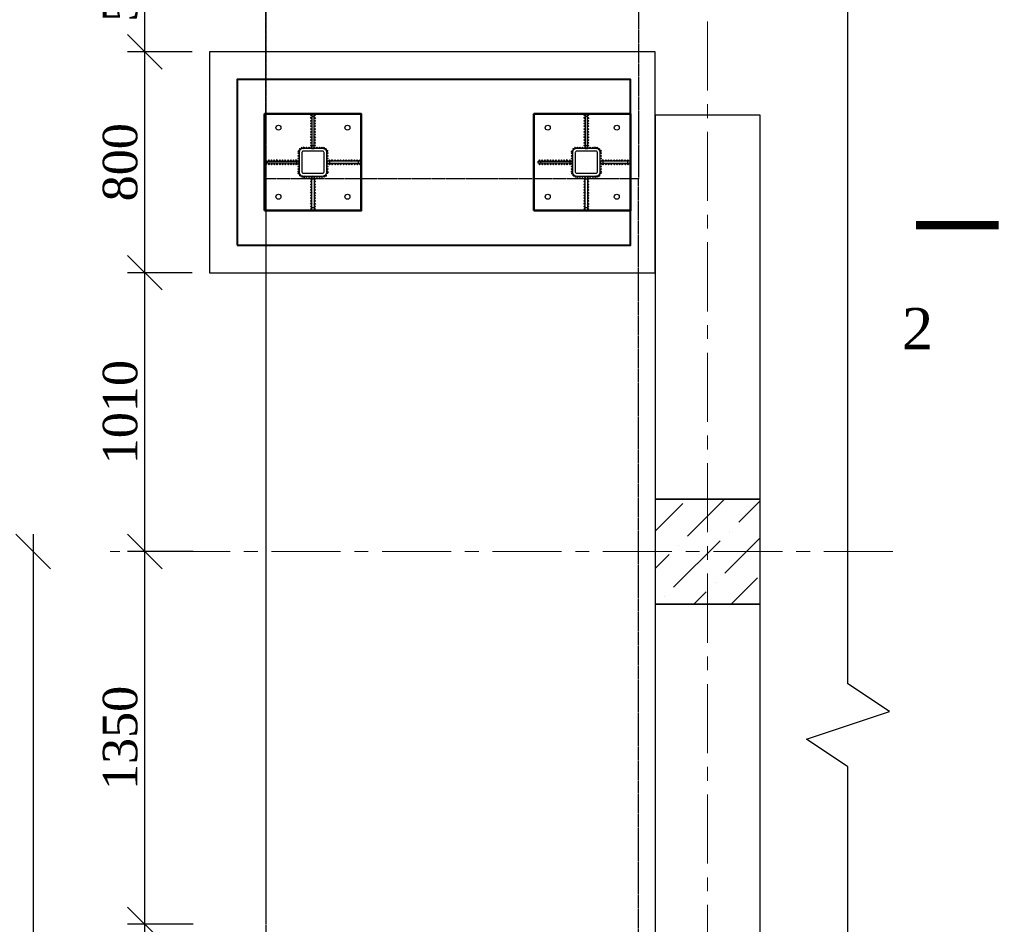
# Model space of a CAD drawing. Header units: millimetres. Extents: x 2063114 to 14983986, y -126020516 to 213791.
# Tile 166 of 256: x 2331171 to 2338302, y -1473938 to -1467385. Entities that reach past the tile are written whole.
import ezdxf
from ezdxf.enums import TextEntityAlignment as Align

# ---------------------------------------------------------------- set-up
doc = ezdxf.new("R2010")
doc.units = ezdxf.units.MM
doc.linetypes.add('CENTERX2', pattern=[4, 2.5, -0.5, 0.5, -0.5])
doc.linetypes.add('DASHEDX2', pattern=[38.1, 25.4, -12.7])
doc.layers.get('Defpoints').update_dxf_attribs({"color": 6, "lineweight": 35})
doc.layers.add('АСО-оси', color=24, linetype='CENTERX2', lineweight=20)
doc.layers.add('Фундамент', color=7, linetype='Continuous', lineweight=30)
doc.layers.add('Размеры', color=28, linetype='Continuous')
doc.styles.add('GENERATED_STYLE_5', font='times.ttf')
doc.styles.add('Times New Roman', font='times.ttf')
doc.dimstyles.new('50', dxfattribs={"dimtxt": 250, "dimasz": 250, "dimexe": 125, "dimexo": 125, "dimgap": 50, "dimtad": 1, "dimdec": 0, "dimlfac": 0.5, "dimtxsty": 'GENERATED_STYLE_5', "dimblk": 'OBLIQUE', "dimcen": 250, "dimdle": 125, "dimadec": 0, "dimazin": 0, "dimtfac": 1, "dimtdec": 0, "dimtmove": 0, "dimatfit": 3, "dimldrblk": 'OPEN90', "dimfxl": 1, "dimarcsym": 0})

# ---------------------------------------------------------------- blocks, each defined once
blk = doc.blocks.new('_Oblique')
at = {"color": 0, "linetype": 'ByBlock', "lineweight": -2}
blk.add_line((-0.5, -0.5), (0.5, 0.5), dxfattribs=at)
blk = doc.blocks.new('*D941')
at = {"color": 0, "lineweight": -2, "ltscale": 200, "transparency": 16777216}
for p, q in [((2332077.2, -1476462.8), (2332077.2, -1473812.8)), ((2332428.6, -1473937.8), (2331952.2, -1473937.8)), ((2332428.6, -1476337.8), (2331952.2, -1476337.8))]:
    blk.add_line(p, q, dxfattribs=at)
at = {"layer": 'Defpoints', "color": 0, "lineweight": 30, "ltscale": 200, "transparency": 16777216}
for p in [(2332077.2, -1473937.8), (2332553.6, -1473937.8), (2332553.6, -1476337.8)]:
    blk.add_point(p, dxfattribs=at)
at = {"color": 0, "lineweight": -2, "ltscale": 200, "transparency": 16777216, "xscale": 250, "yscale": 250, "zscale": 250}
for p, rotation in [((2332077.2, -1473937.8), 90), ((2332077.2, -1476337.8), 270)]:
    blk.add_blockref('_Oblique', p, dxfattribs=dict(at, rotation=rotation))
at = {"color": 0, "lineweight": 15, "ltscale": 200, "transparency": 16777216, "insert": (2331900.1, -1475137.8), "char_height": 250, "attachment_point": 5, "rotation": 90, "style": 'GENERATED_STYLE_5'}
blk.add_mtext('1200', dxfattribs=at)
blk = doc.blocks.new('_Open90')
at = {"color": 0, "linetype": 'ByBlock', "lineweight": -2}
for p, q in [((-0.5, 0.5), (0, 0)), ((0, 0), (-1, 0)), ((0, 0), (-0.5, -0.5))]:
    blk.add_line(p, q, dxfattribs=at)
blk = doc.blocks.new('*D942')
at = {"color": 0, "lineweight": -2, "ltscale": 200, "transparency": 16777216}
for p, q in [((2332077.2, -1474062.8), (2332077.2, -1471112.8)), ((2332428.6, -1471237.8), (2331952.2, -1471237.8)), ((2332428.6, -1473937.8), (2331952.2, -1473937.8))]:
    blk.add_line(p, q, dxfattribs=at)
at = {"layer": 'Defpoints', "color": 0, "lineweight": 30, "ltscale": 200, "transparency": 16777216}
for p in [(2332077.2, -1471237.8), (2332553.6, -1471237.8), (2332553.6, -1473937.8)]:
    blk.add_point(p, dxfattribs=at)
at = {"color": 0, "lineweight": -2, "ltscale": 200, "transparency": 16777216, "xscale": 250, "yscale": 250, "zscale": 250}
for p, rotation in [((2332077.2, -1471237.8), 90), ((2332077.2, -1473937.8), 270)]:
    blk.add_blockref('_Oblique', p, dxfattribs=dict(at, rotation=rotation))
at = {"color": 0, "lineweight": 15, "ltscale": 200, "transparency": 16777216, "insert": (2331900.1, -1472587.8), "char_height": 250, "attachment_point": 5, "rotation": 90, "style": 'GENERATED_STYLE_5'}
blk.add_mtext('1350', dxfattribs=at)
blk = doc.blocks.new('*D943')
at = {"color": 0, "lineweight": -2, "ltscale": 200, "transparency": 16777216}
for p, q in [((2332077.2, -1471362.8), (2332077.2, -1469092.8)), ((2332420.2, -1469217.8), (2331952.2, -1469217.8))]:
    blk.add_line(p, q, dxfattribs=at)
at = {"layer": 'Defpoints', "color": 0, "lineweight": 30, "ltscale": 200, "transparency": 16777216}
for p in [(2332077.2, -1469217.8), (2332545.2, -1469217.8), (2332077.2, -1471237.8)]:
    blk.add_point(p, dxfattribs=at)
at = {"color": 0, "lineweight": -2, "ltscale": 200, "transparency": 16777216, "xscale": 250, "yscale": 250, "zscale": 250}
for p, rotation in [((2332077.2, -1469217.8), 90), ((2332077.2, -1471237.8), 270)]:
    blk.add_blockref('_Oblique', p, dxfattribs=dict(at, rotation=rotation))
at = {"color": 0, "lineweight": 15, "ltscale": 200, "transparency": 16777216, "insert": (2331900.1, -1470227.8), "char_height": 250, "attachment_point": 5, "rotation": 90, "style": 'GENERATED_STYLE_5'}
blk.add_mtext('1010', dxfattribs=at)
blk = doc.blocks.new('*D944')
at = {"color": 0, "lineweight": -2, "ltscale": 200, "transparency": 16777216}
for p, q in [((2332077.2, -1469342.8), (2332077.2, -1467492.8)), ((2332420.2, -1467617.8), (2331952.2, -1467617.8)), ((2332420.2, -1469217.8), (2331952.2, -1469217.8))]:
    blk.add_line(p, q, dxfattribs=at)
at = {"layer": 'Defpoints', "color": 0, "lineweight": 30, "ltscale": 200, "transparency": 16777216}
for p in [(2332077.2, -1467617.8), (2332545.2, -1467617.8), (2332545.2, -1469217.8)]:
    blk.add_point(p, dxfattribs=at)
at = {"color": 0, "lineweight": -2, "ltscale": 200, "transparency": 16777216, "xscale": 250, "yscale": 250, "zscale": 250}
for p, rotation in [((2332077.2, -1467617.8), 90), ((2332077.2, -1469217.8), 270)]:
    blk.add_blockref('_Oblique', p, dxfattribs=dict(at, rotation=rotation))
at = {"color": 0, "lineweight": 15, "ltscale": 200, "transparency": 16777216, "insert": (2331900.1, -1468417.8), "char_height": 250, "attachment_point": 5, "rotation": 90, "style": 'GENERATED_STYLE_5'}
blk.add_mtext('800', dxfattribs=at)
blk = doc.blocks.new('*D945')
at = {"color": 0, "lineweight": -2, "ltscale": 200, "transparency": 16777216}
for p, q in [((2332077.2, -1467742.8), (2332077.2, -1466492.5)), ((2332420.2, -1466617.5), (2331952.2, -1466617.5)), ((2332420.2, -1467617.8), (2331952.2, -1467617.8))]:
    blk.add_line(p, q, dxfattribs=at)
at = {"layer": 'Defpoints', "color": 0, "lineweight": 30, "ltscale": 200, "transparency": 16777216}
for p in [(2332077.2, -1466617.5), (2332545.2, -1466617.5), (2332545.2, -1467617.8)]:
    blk.add_point(p, dxfattribs=at)
at = {"color": 0, "lineweight": -2, "ltscale": 200, "transparency": 16777216, "xscale": 250, "yscale": 250, "zscale": 250}
for p, rotation in [((2332077.2, -1466617.5), 90), ((2332077.2, -1467617.8), 270)]:
    blk.add_blockref('_Oblique', p, dxfattribs=dict(at, rotation=rotation))
at = {"color": 0, "lineweight": 15, "ltscale": 200, "transparency": 16777216, "insert": (2331900.1, -1467117.6), "char_height": 250, "attachment_point": 5, "rotation": 90, "style": 'GENERATED_STYLE_5'}
blk.add_mtext('500', dxfattribs=at)
blk = doc.blocks.new('*D948')
at = {"color": 0, "lineweight": -2, "ltscale": 200, "transparency": 16777216}
for p, q in [((2331268.3, -1471112.8), (2331268.3, -1483962.8)), ((2332916.2, -1483837.8), (2331143.3, -1483837.8))]:
    blk.add_line(p, q, dxfattribs=at)
at = {"layer": 'Defpoints', "color": 0, "lineweight": 30, "ltscale": 200, "transparency": 16777216}
for p in [(2331268.3, -1471237.8), (2331268.3, -1483837.8), (2333041.2, -1483837.8)]:
    blk.add_point(p, dxfattribs=at)
at = {"color": 0, "lineweight": -2, "ltscale": 200, "transparency": 16777216, "xscale": 250, "yscale": 250, "zscale": 250}
for p, rotation in [((2331268.3, -1471237.8), 90), ((2331268.3, -1483837.8), 270)]:
    blk.add_blockref('_Oblique', p, dxfattribs=dict(at, rotation=rotation))
at = {"color": 0, "lineweight": 15, "ltscale": 200, "transparency": 16777216, "insert": (2331091.1, -1477537.8), "char_height": 250, "attachment_point": 5, "rotation": 90, "style": 'GENERATED_STYLE_5'}
blk.add_mtext('6300', dxfattribs=at)

msp = doc.modelspace()

# ---------------------------------------------------------------- hatches: boundary and pattern name
at = {"lineweight": 5}
h = msp.add_hatch(dxfattribs=at)
h.set_pattern_fill('ANSI36', color=251, scale=60, angle=180)
h.set_pattern_definition([(225, (48603713.4, 35239880.84), (-101.02788136, -370.435565), [476.25, -95.25, 0, -95.25])])
h.paths.add_polyline_path([(2335773.58808, -1471617.79681), (2336533.58808, -1471617.79681), (2336533.58808, -1470857.79681), (2335773.58808, -1470857.79681)])

# ---------------------------------------------------------------- linework, layer by layer
at = {"lineweight": 30}
for p, q in [((2333287.23489, -1468082.44393), (2333277.23489, -1468072.44393)), ((2333287.23489, -1468072.44393), (2333277.23489, -1468082.44393)), ((2333303.23489, -1468082.44393), (2333313.23489, -1468072.44393)), ((2333303.23489, -1468072.44393), (2333313.23489, -1468082.44393)), ((2335267.39855, -1468082.44393), (2335257.39855, -1468072.44393)), ((2335267.39855, -1468072.44393), (2335257.39855, -1468082.44393)), ((2335283.39855, -1468082.44393), (2335293.39855, -1468072.44393)), ((2335283.39855, -1468072.44393), (2335293.39855, -1468082.44393)), ((2333287.23489, -1468102.44393), (2333277.23489, -1468092.44393)), ((2333287.23489, -1468092.44393), (2333277.23489, -1468102.44393)), ((2333287.23489, -1468122.44393), (2333277.23489, -1468112.44393)), ((2333287.23489, -1468112.44393), (2333277.23489, -1468122.44393)), ((2333287.23489, -1468142.44393), (2333277.23489, -1468132.44393)), ((2333287.23489, -1468132.44393), (2333277.23489, -1468142.44393)), ((2333287.23489, -1468162.44393), (2333277.23489, -1468152.44393)), ((2333287.23489, -1468152.44393), (2333277.23489, -1468162.44393)), ((2333303.23489, -1468102.44393), (2333313.23489, -1468092.44393)), ((2333303.23489, -1468092.44393), (2333313.23489, -1468102.44393)), ((2333303.23489, -1468122.44393), (2333313.23489, -1468112.44393)), ((2333303.23489, -1468112.44393), (2333313.23489, -1468122.44393)), ((2333303.23489, -1468142.44393), (2333313.23489, -1468132.44393)), ((2333303.23489, -1468132.44393), (2333313.23489, -1468142.44393)), ((2333303.23489, -1468162.44393), (2333313.23489, -1468152.44393)), ((2333303.23489, -1468152.44393), (2333313.23489, -1468162.44393)), ((2335267.39855, -1468102.44393), (2335257.39855, -1468092.44393)), ((2335267.39855, -1468092.44393), (2335257.39855, -1468102.44393)), ((2335267.39855, -1468122.44393), (2335257.39855, -1468112.44393)), ((2335267.39855, -1468112.44393), (2335257.39855, -1468122.44393)), ((2335267.39855, -1468142.44393), (2335257.39855, -1468132.44393)), ((2335267.39855, -1468132.44393), (2335257.39855, -1468142.44393)), ((2335267.39855, -1468162.44393), (2335257.39855, -1468152.44393)), ((2335267.39855, -1468152.44393), (2335257.39855, -1468162.44393)), ((2335283.39855, -1468102.44393), (2335293.39855, -1468092.44393)), ((2335283.39855, -1468092.44393), (2335293.39855, -1468102.44393)), ((2335283.39855, -1468122.44393), (2335293.39855, -1468112.44393)), ((2335283.39855, -1468112.44393), (2335293.39855, -1468122.44393)), ((2335283.39855, -1468142.44393), (2335293.39855, -1468132.44393)), ((2335283.39855, -1468132.44393), (2335293.39855, -1468142.44393)), ((2335283.39855, -1468162.44393), (2335293.39855, -1468152.44393)), ((2335283.39855, -1468152.44393), (2335293.39855, -1468162.44393)), ((2333287.23489, -1468182.44393), (2333277.23489, -1468172.44393)), ((2333287.23489, -1468172.44393), (2333277.23489, -1468182.44393)), ((2333287.23489, -1468202.44393), (2333277.23489, -1468192.44393)), ((2333287.23489, -1468192.44393), (2333277.23489, -1468202.44393)), ((2333287.23489, -1468222.44393), (2333277.23489, -1468212.44393)), ((2333287.23489, -1468212.44393), (2333277.23489, -1468222.44393)), ((2333303.23489, -1468182.44393), (2333313.23489, -1468172.44393)), ((2333303.23489, -1468172.44393), (2333313.23489, -1468182.44393)), ((2333303.23489, -1468202.44393), (2333313.23489, -1468192.44393)), ((2333303.23489, -1468192.44393), (2333313.23489, -1468202.44393)), ((2333303.23489, -1468222.44393), (2333313.23489, -1468212.44393)), ((2333303.23489, -1468212.44393), (2333313.23489, -1468222.44393)), ((2335267.39855, -1468182.44393), (2335257.39855, -1468172.44393)), ((2335267.39855, -1468172.44393), (2335257.39855, -1468182.44393)), ((2335267.39855, -1468202.44393), (2335257.39855, -1468192.44393)), ((2335267.39855, -1468192.44393), (2335257.39855, -1468202.44393)), ((2335267.39855, -1468222.44393), (2335257.39855, -1468212.44393)), ((2335267.39855, -1468212.44393), (2335257.39855, -1468222.44393)), ((2335283.39855, -1468182.44393), (2335293.39855, -1468172.44393)), ((2335283.39855, -1468172.44393), (2335293.39855, -1468182.44393)), ((2335283.39855, -1468202.44393), (2335293.39855, -1468192.44393)), ((2335283.39855, -1468192.44393), (2335293.39855, -1468202.44393)), ((2335283.39855, -1468222.44393), (2335293.39855, -1468212.44393)), ((2335283.39855, -1468212.44393), (2335293.39855, -1468222.44393)), ((2333287.23489, -1468242.44393), (2333277.23489, -1468232.44393)), ((2333287.23489, -1468232.44393), (2333277.23489, -1468242.44393)), ((2333287.23489, -1468262.44393), (2333277.23489, -1468252.44393)), ((2333287.23489, -1468252.44393), (2333277.23489, -1468262.44393)), ((2333287.23489, -1468282.44393), (2333277.23489, -1468272.44393)), ((2333287.23489, -1468272.44393), (2333277.23489, -1468282.44393)), ((2333287.23489, -1468302.44393), (2333277.23489, -1468292.44393)), ((2333287.23489, -1468292.44393), (2333277.23489, -1468302.44393)), ((2333303.23489, -1468242.44393), (2333313.23489, -1468232.44393)), ((2333303.23489, -1468232.44393), (2333313.23489, -1468242.44393)), ((2333303.23489, -1468262.44393), (2333313.23489, -1468252.44393)), ((2333303.23489, -1468252.44393), (2333313.23489, -1468262.44393)), ((2333303.23489, -1468282.44393), (2333313.23489, -1468272.44393)), ((2333303.23489, -1468272.44393), (2333313.23489, -1468282.44393)), ((2333303.23489, -1468302.44393), (2333313.23489, -1468292.44393)), ((2333303.23489, -1468292.44393), (2333313.23489, -1468302.44393)), ((2335267.39855, -1468242.44393), (2335257.39855, -1468232.44393)), ((2335267.39855, -1468232.44393), (2335257.39855, -1468242.44393)), ((2335267.39855, -1468262.44393), (2335257.39855, -1468252.44393)), ((2335267.39855, -1468252.44393), (2335257.39855, -1468262.44393)), ((2335267.39855, -1468282.44393), (2335257.39855, -1468272.44393)), ((2335267.39855, -1468272.44393), (2335257.39855, -1468282.44393)), ((2335267.39855, -1468302.44393), (2335257.39855, -1468292.44393)), ((2335267.39855, -1468292.44393), (2335257.39855, -1468302.44393)), ((2335283.39855, -1468242.44393), (2335293.39855, -1468232.44393)), ((2335283.39855, -1468232.44393), (2335293.39855, -1468242.44393)), ((2335283.39855, -1468262.44393), (2335293.39855, -1468252.44393)), ((2335283.39855, -1468252.44393), (2335293.39855, -1468262.44393)), ((2335283.39855, -1468282.44393), (2335293.39855, -1468272.44393)), ((2335283.39855, -1468272.44393), (2335293.39855, -1468282.44393)), ((2335283.39855, -1468302.44393), (2335293.39855, -1468292.44393)), ((2335283.39855, -1468292.44393), (2335293.39855, -1468302.44393)), ((2333195.24842, -1468357.7968), (2333185.2349, -1468347.81034)), ((2333195.23489, -1468347.79681), (2333185.24843, -1468357.81033)), ((2333195.27421, -1468376.85489), (2333185.26069, -1468366.86844)), ((2333195.26068, -1468366.8549), (2333185.27422, -1468376.86843)), ((2333186.09887, -1468340.0283), (2333198.64977, -1468333.51102)), ((2333189.11568, -1468330.49421), (2333195.63296, -1468343.04511)), ((2333208.7171, -1468322.19021), (2333194.57497, -1468322.19021)), ((2333201.64603, -1468329.26128), (2333201.64603, -1468315.11914)), ((2333221.71514, -1468317.44792), (2333208.83316, -1468311.6123)), ((2333212.35634, -1468320.9711), (2333218.19196, -1468308.08911)), ((2333225.23489, -1468317.79681), (2333235.23489, -1468307.79681)), ((2333235.23489, -1468317.79681), (2333225.23489, -1468307.79681)), ((2333243.80632, -1468317.79681), (2333253.80632, -1468307.79681)), ((2333253.80632, -1468317.79681), (2333243.80632, -1468307.79681)), ((2333262.37775, -1468317.79681), (2333272.37775, -1468307.79681)), ((2333272.37775, -1468317.79681), (2333262.37775, -1468307.79681)), ((2333280.94917, -1468317.79681), (2333290.94917, -1468307.79681)), ((2333290.94917, -1468317.79681), (2333280.94917, -1468307.79681)), ((2333299.5206, -1468317.79681), (2333309.5206, -1468307.79681)), ((2333309.5206, -1468317.79681), (2333299.5206, -1468307.79681)), ((2333318.09203, -1468317.79681), (2333328.09203, -1468307.79681)), ((2333328.09203, -1468317.79681), (2333318.09203, -1468307.79681)), ((2333336.66346, -1468317.79681), (2333346.66346, -1468307.79681)), ((2333346.66346, -1468317.79681), (2333336.66346, -1468307.79681)), ((2333355.23489, -1468317.79681), (2333365.23489, -1468307.79681)), ((2333365.23489, -1468317.79681), (2333355.23489, -1468307.79681)), ((2333368.75463, -1468317.44792), (2333381.63662, -1468311.6123)), ((2333378.11344, -1468320.9711), (2333372.27782, -1468308.08911)), ((2333381.75267, -1468322.19021), (2333395.89481, -1468322.19021)), ((2333388.82374, -1468329.26128), (2333388.82374, -1468315.11914)), ((2333404.3709, -1468340.0283), (2333391.82001, -1468333.51102)), ((2333401.3541, -1468330.49421), (2333394.83681, -1468343.04511)), ((2333395.19557, -1468376.85489), (2333405.20909, -1468366.86844)), ((2333395.2091, -1468366.8549), (2333405.19556, -1468376.86843)), ((2333395.22136, -1468357.7968), (2333405.23488, -1468347.81034)), ((2333395.23489, -1468347.79681), (2333405.22135, -1468357.81033)), ((2335175.41208, -1468357.7968), (2335165.39856, -1468347.81034)), ((2335175.39855, -1468347.79681), (2335165.41209, -1468357.81033)), ((2335175.43787, -1468376.85489), (2335165.42435, -1468366.86844)), ((2335175.42434, -1468366.8549), (2335165.43788, -1468376.86843)), ((2335166.26254, -1468340.0283), (2335178.81344, -1468333.51102)), ((2335169.27935, -1468330.49421), (2335175.79663, -1468343.04511)), ((2335188.88077, -1468322.19021), (2335174.73863, -1468322.19021)), ((2335181.8097, -1468329.26128), (2335181.8097, -1468315.11914)), ((2335201.87881, -1468317.44792), (2335188.99682, -1468311.6123)), ((2335192.52, -1468320.9711), (2335198.35563, -1468308.08911)), ((2335205.39855, -1468317.79681), (2335215.39855, -1468307.79681)), ((2335215.39855, -1468317.79681), (2335205.39855, -1468307.79681)), ((2335223.96998, -1468317.79681), (2335233.96998, -1468307.79681)), ((2335233.96998, -1468317.79681), (2335223.96998, -1468307.79681)), ((2335242.54141, -1468317.79681), (2335252.54141, -1468307.79681)), ((2335252.54141, -1468317.79681), (2335242.54141, -1468307.79681)), ((2335261.11284, -1468317.79681), (2335271.11284, -1468307.79681)), ((2335271.11284, -1468317.79681), (2335261.11284, -1468307.79681)), ((2335279.68427, -1468317.79681), (2335289.68427, -1468307.79681)), ((2335289.68427, -1468317.79681), (2335279.68427, -1468307.79681)), ((2335298.2557, -1468317.79681), (2335308.2557, -1468307.79681)), ((2335308.2557, -1468317.79681), (2335298.2557, -1468307.79681)), ((2335316.82712, -1468317.79681), (2335326.82712, -1468307.79681)), ((2335326.82712, -1468317.79681), (2335316.82712, -1468307.79681)), ((2335335.39855, -1468317.79681), (2335345.39855, -1468307.79681)), ((2335345.39855, -1468317.79681), (2335335.39855, -1468307.79681)), ((2335348.9183, -1468317.44792), (2335361.80028, -1468311.6123)), ((2335358.2771, -1468320.9711), (2335352.44148, -1468308.08911)), ((2335361.91634, -1468322.19021), (2335376.05847, -1468322.19021)), ((2335368.98741, -1468329.26128), (2335368.98741, -1468315.11914)), ((2335384.53457, -1468340.0283), (2335371.98367, -1468333.51102)), ((2335381.51776, -1468330.49421), (2335375.00048, -1468343.04511)), ((2335375.35923, -1468376.85489), (2335385.37276, -1468366.86844)), ((2335375.37277, -1468366.8549), (2335385.35922, -1468376.86843)), ((2335375.38502, -1468357.7968), (2335385.39854, -1468347.81034)), ((2335375.39855, -1468347.79681), (2335385.38501, -1468357.81033)), ((2332959.88201, -1468409.79681), (2332949.88201, -1468399.79681)), ((2332949.88201, -1468409.79681), (2332959.88201, -1468399.79681)), ((2332959.88201, -1468425.79681), (2332949.88201, -1468435.79681)), ((2332949.88201, -1468425.79681), (2332959.88201, -1468435.79681)), ((2332979.88201, -1468409.79681), (2332969.88201, -1468399.79681)), ((2332969.88201, -1468409.79681), (2332979.88201, -1468399.79681)), ((2332979.88201, -1468425.79681), (2332969.88201, -1468435.79681)), ((2332969.88201, -1468425.79681), (2332979.88201, -1468435.79681)), ((2332999.88201, -1468409.79681), (2332989.88201, -1468399.79681)), ((2332989.88201, -1468409.79681), (2332999.88201, -1468399.79681)), ((2332999.88201, -1468425.79681), (2332989.88201, -1468435.79681)), ((2332989.88201, -1468425.79681), (2332999.88201, -1468435.79681)), ((2333019.88201, -1468409.79681), (2333009.88201, -1468399.79681)), ((2333009.88201, -1468409.79681), (2333019.88201, -1468399.79681)), ((2333019.88201, -1468425.79681), (2333009.88201, -1468435.79681)), ((2333009.88201, -1468425.79681), (2333019.88201, -1468435.79681)), ((2333039.88201, -1468409.79681), (2333029.88201, -1468399.79681)), ((2333029.88201, -1468409.79681), (2333039.88201, -1468399.79681)), ((2333039.88201, -1468425.79681), (2333029.88201, -1468435.79681)), ((2333029.88201, -1468425.79681), (2333039.88201, -1468435.79681)), ((2333059.88201, -1468409.79681), (2333049.88201, -1468399.79681)), ((2333049.88201, -1468409.79681), (2333059.88201, -1468399.79681)), ((2333059.88201, -1468425.79681), (2333049.88201, -1468435.79681)), ((2333049.88201, -1468425.79681), (2333059.88201, -1468435.79681)), ((2333079.88201, -1468409.79681), (2333069.88201, -1468399.79681)), ((2333069.88201, -1468409.79681), (2333079.88201, -1468399.79681)), ((2333079.88201, -1468425.79681), (2333069.88201, -1468435.79681)), ((2333069.88201, -1468425.79681), (2333079.88201, -1468435.79681)), ((2333099.88201, -1468409.79681), (2333089.88201, -1468399.79681)), ((2333089.88201, -1468409.79681), (2333099.88201, -1468399.79681)), ((2333099.88201, -1468425.79681), (2333089.88201, -1468435.79681)), ((2333089.88201, -1468425.79681), (2333099.88201, -1468435.79681)), ((2333119.88201, -1468409.79681), (2333109.88201, -1468399.79681)), ((2333109.88201, -1468409.79681), (2333119.88201, -1468399.79681)), ((2333119.88201, -1468425.79681), (2333109.88201, -1468435.79681)), ((2333109.88201, -1468425.79681), (2333119.88201, -1468435.79681)), ((2333139.88201, -1468409.79681), (2333129.88201, -1468399.79681)), ((2333129.88201, -1468409.79681), (2333139.88201, -1468399.79681)), ((2333139.88201, -1468425.79681), (2333129.88201, -1468435.79681)), ((2333129.88201, -1468425.79681), (2333139.88201, -1468435.79681)), ((2333159.88201, -1468409.79681), (2333149.88201, -1468399.79681)), ((2333149.88201, -1468409.79681), (2333159.88201, -1468399.79681)), ((2333159.88201, -1468425.79681), (2333149.88201, -1468435.79681)), ((2333149.88201, -1468425.79681), (2333159.88201, -1468435.79681)), ((2333179.88201, -1468409.79681), (2333169.88201, -1468399.79681)), ((2333169.88201, -1468409.79681), (2333179.88201, -1468399.79681)), ((2333179.88201, -1468425.79681), (2333169.88201, -1468435.79681)), ((2333169.88201, -1468425.79681), (2333179.88201, -1468435.79681)), ((2333195.3, -1468395.91299), (2333185.28647, -1468385.92653)), ((2333195.28646, -1468385.913), (2333185.3, -1468395.92652)), ((2333195.32578, -1468414.97108), (2333185.31226, -1468404.98462)), ((2333195.31225, -1468404.97109), (2333185.32579, -1468414.98461)), ((2333195.35157, -1468434.02917), (2333185.33805, -1468424.04271)), ((2333195.33804, -1468424.02918), (2333185.35158, -1468434.0427)), ((2333395.1182, -1468434.02917), (2333405.13173, -1468424.04271)), ((2333395.13174, -1468424.02918), (2333405.1182, -1468434.0427)), ((2333395.14399, -1468414.97108), (2333405.15751, -1468404.98462)), ((2333395.15752, -1468404.97109), (2333405.14398, -1468414.98461)), ((2333395.16978, -1468395.91299), (2333405.1833, -1468385.92653)), ((2333395.18331, -1468385.913), (2333405.16977, -1468395.92652)), ((2333410.58777, -1468409.79681), (2333420.58777, -1468399.79681)), ((2333420.58777, -1468409.79681), (2333410.58777, -1468399.79681)), ((2333410.58777, -1468425.79681), (2333420.58777, -1468435.79681)), ((2333420.58777, -1468425.79681), (2333410.58777, -1468435.79681)), ((2333430.58777, -1468409.79681), (2333440.58777, -1468399.79681)), ((2333440.58777, -1468409.79681), (2333430.58777, -1468399.79681)), ((2333430.58777, -1468425.79681), (2333440.58777, -1468435.79681)), ((2333440.58777, -1468425.79681), (2333430.58777, -1468435.79681)), ((2333450.58777, -1468409.79681), (2333460.58777, -1468399.79681)), ((2333460.58777, -1468409.79681), (2333450.58777, -1468399.79681)), ((2333450.58777, -1468425.79681), (2333460.58777, -1468435.79681)), ((2333460.58777, -1468425.79681), (2333450.58777, -1468435.79681)), ((2333470.58777, -1468409.79681), (2333480.58777, -1468399.79681)), ((2333480.58777, -1468409.79681), (2333470.58777, -1468399.79681)), ((2333470.58777, -1468425.79681), (2333480.58777, -1468435.79681)), ((2333480.58777, -1468425.79681), (2333470.58777, -1468435.79681)), ((2333490.58777, -1468409.79681), (2333500.58777, -1468399.79681)), ((2333500.58777, -1468409.79681), (2333490.58777, -1468399.79681)), ((2333490.58777, -1468425.79681), (2333500.58777, -1468435.79681)), ((2333500.58777, -1468425.79681), (2333490.58777, -1468435.79681)), ((2333510.58777, -1468409.79681), (2333520.58777, -1468399.79681)), ((2333520.58777, -1468409.79681), (2333510.58777, -1468399.79681)), ((2333510.58777, -1468425.79681), (2333520.58777, -1468435.79681)), ((2333520.58777, -1468425.79681), (2333510.58777, -1468435.79681)), ((2333530.58777, -1468409.79681), (2333540.58777, -1468399.79681)), ((2333540.58777, -1468409.79681), (2333530.58777, -1468399.79681)), ((2333530.58777, -1468425.79681), (2333540.58777, -1468435.79681)), ((2333540.58777, -1468425.79681), (2333530.58777, -1468435.79681)), ((2333550.58777, -1468409.79681), (2333560.58777, -1468399.79681)), ((2333560.58777, -1468409.79681), (2333550.58777, -1468399.79681)), ((2333550.58777, -1468425.79681), (2333560.58777, -1468435.79681)), ((2333560.58777, -1468425.79681), (2333550.58777, -1468435.79681)), ((2333570.58777, -1468409.79681), (2333580.58777, -1468399.79681)), ((2333580.58777, -1468409.79681), (2333570.58777, -1468399.79681)), ((2333570.58777, -1468425.79681), (2333580.58777, -1468435.79681)), ((2333580.58777, -1468425.79681), (2333570.58777, -1468435.79681)), ((2333590.58777, -1468409.79681), (2333600.58777, -1468399.79681)), ((2333600.58777, -1468409.79681), (2333590.58777, -1468399.79681)), ((2333590.58777, -1468425.79681), (2333600.58777, -1468435.79681)), ((2333600.58777, -1468425.79681), (2333590.58777, -1468435.79681)), ((2333610.58777, -1468409.79681), (2333620.58777, -1468399.79681)), ((2333620.58777, -1468409.79681), (2333610.58777, -1468399.79681)), ((2333610.58777, -1468425.79681), (2333620.58777, -1468435.79681)), ((2333620.58777, -1468425.79681), (2333610.58777, -1468435.79681)), ((2333630.58777, -1468409.79681), (2333640.58777, -1468399.79681)), ((2333640.58777, -1468409.79681), (2333630.58777, -1468399.79681)), ((2333630.58777, -1468425.79681), (2333640.58777, -1468435.79681)), ((2333640.58777, -1468425.79681), (2333630.58777, -1468435.79681)), ((2334940.04567, -1468409.79681), (2334930.04567, -1468399.79681)), ((2334930.04567, -1468409.79681), (2334940.04567, -1468399.79681)), ((2334940.04567, -1468425.79681), (2334930.04567, -1468435.79681)), ((2334930.04567, -1468425.79681), (2334940.04567, -1468435.79681)), ((2334960.04567, -1468409.79681), (2334950.04567, -1468399.79681)), ((2334950.04567, -1468409.79681), (2334960.04567, -1468399.79681)), ((2334960.04567, -1468425.79681), (2334950.04567, -1468435.79681)), ((2334950.04567, -1468425.79681), (2334960.04567, -1468435.79681)), ((2334980.04567, -1468409.79681), (2334970.04567, -1468399.79681)), ((2334970.04567, -1468409.79681), (2334980.04567, -1468399.79681)), ((2334980.04567, -1468425.79681), (2334970.04567, -1468435.79681)), ((2334970.04567, -1468425.79681), (2334980.04567, -1468435.79681)), ((2335000.04567, -1468409.79681), (2334990.04567, -1468399.79681)), ((2334990.04567, -1468409.79681), (2335000.04567, -1468399.79681)), ((2335000.04567, -1468425.79681), (2334990.04567, -1468435.79681)), ((2334990.04567, -1468425.79681), (2335000.04567, -1468435.79681)), ((2335020.04567, -1468409.79681), (2335010.04567, -1468399.79681)), ((2335010.04567, -1468409.79681), (2335020.04567, -1468399.79681)), ((2335020.04567, -1468425.79681), (2335010.04567, -1468435.79681)), ((2335010.04567, -1468425.79681), (2335020.04567, -1468435.79681)), ((2335040.04567, -1468409.79681), (2335030.04567, -1468399.79681)), ((2335030.04567, -1468409.79681), (2335040.04567, -1468399.79681)), ((2335040.04567, -1468425.79681), (2335030.04567, -1468435.79681)), ((2335030.04567, -1468425.79681), (2335040.04567, -1468435.79681)), ((2335060.04567, -1468409.79681), (2335050.04567, -1468399.79681)), ((2335050.04567, -1468409.79681), (2335060.04567, -1468399.79681)), ((2335060.04567, -1468425.79681), (2335050.04567, -1468435.79681)), ((2335050.04567, -1468425.79681), (2335060.04567, -1468435.79681)), ((2335080.04567, -1468409.79681), (2335070.04567, -1468399.79681)), ((2335070.04567, -1468409.79681), (2335080.04567, -1468399.79681)), ((2335080.04567, -1468425.79681), (2335070.04567, -1468435.79681)), ((2335070.04567, -1468425.79681), (2335080.04567, -1468435.79681)), ((2335100.04567, -1468409.79681), (2335090.04567, -1468399.79681)), ((2335090.04567, -1468409.79681), (2335100.04567, -1468399.79681)), ((2335100.04567, -1468425.79681), (2335090.04567, -1468435.79681)), ((2335090.04567, -1468425.79681), (2335100.04567, -1468435.79681)), ((2335120.04567, -1468409.79681), (2335110.04567, -1468399.79681)), ((2335110.04567, -1468409.79681), (2335120.04567, -1468399.79681)), ((2335120.04567, -1468425.79681), (2335110.04567, -1468435.79681)), ((2335110.04567, -1468425.79681), (2335120.04567, -1468435.79681)), ((2335140.04567, -1468409.79681), (2335130.04567, -1468399.79681)), ((2335130.04567, -1468409.79681), (2335140.04567, -1468399.79681)), ((2335140.04567, -1468425.79681), (2335130.04567, -1468435.79681)), ((2335130.04567, -1468425.79681), (2335140.04567, -1468435.79681)), ((2335160.04567, -1468409.79681), (2335150.04567, -1468399.79681)), ((2335150.04567, -1468409.79681), (2335160.04567, -1468399.79681)), ((2335160.04567, -1468425.79681), (2335150.04567, -1468435.79681)), ((2335150.04567, -1468425.79681), (2335160.04567, -1468435.79681)), ((2335175.46366, -1468395.91299), (2335165.45014, -1468385.92653)), ((2335175.45013, -1468385.913), (2335165.46367, -1468395.92652)), ((2335175.48945, -1468414.97108), (2335165.47593, -1468404.98462)), ((2335175.47592, -1468404.97109), (2335165.48946, -1468414.98461)), ((2335175.51524, -1468434.02917), (2335165.50171, -1468424.04271)), ((2335175.50171, -1468424.02918), (2335165.51525, -1468434.0427)), ((2335375.28187, -1468434.02917), (2335385.29539, -1468424.04271)), ((2335375.2954, -1468424.02918), (2335385.28186, -1468434.0427)), ((2335375.30766, -1468414.97108), (2335385.32118, -1468404.98462)), ((2335375.32119, -1468404.97109), (2335385.30765, -1468414.98461)), ((2335375.33345, -1468395.91299), (2335385.34697, -1468385.92653)), ((2335375.34698, -1468385.913), (2335385.33344, -1468395.92652)), ((2335390.75143, -1468409.79681), (2335400.75143, -1468399.79681)), ((2335400.75143, -1468409.79681), (2335390.75143, -1468399.79681)), ((2335390.75143, -1468425.79681), (2335400.75143, -1468435.79681)), ((2335400.75143, -1468425.79681), (2335390.75143, -1468435.79681)), ((2335410.75143, -1468409.79681), (2335420.75143, -1468399.79681)), ((2335420.75143, -1468409.79681), (2335410.75143, -1468399.79681)), ((2335410.75143, -1468425.79681), (2335420.75143, -1468435.79681)), ((2335420.75143, -1468425.79681), (2335410.75143, -1468435.79681)), ((2335430.75143, -1468409.79681), (2335440.75143, -1468399.79681)), ((2335440.75143, -1468409.79681), (2335430.75143, -1468399.79681)), ((2335430.75143, -1468425.79681), (2335440.75143, -1468435.79681)), ((2335440.75143, -1468425.79681), (2335430.75143, -1468435.79681)), ((2335450.75143, -1468409.79681), (2335460.75143, -1468399.79681)), ((2335460.75143, -1468409.79681), (2335450.75143, -1468399.79681)), ((2335450.75143, -1468425.79681), (2335460.75143, -1468435.79681)), ((2335460.75143, -1468425.79681), (2335450.75143, -1468435.79681)), ((2335470.75143, -1468409.79681), (2335480.75143, -1468399.79681)), ((2335480.75143, -1468409.79681), (2335470.75143, -1468399.79681)), ((2335470.75143, -1468425.79681), (2335480.75143, -1468435.79681)), ((2335480.75143, -1468425.79681), (2335470.75143, -1468435.79681)), ((2335490.75143, -1468409.79681), (2335500.75143, -1468399.79681)), ((2335500.75143, -1468409.79681), (2335490.75143, -1468399.79681)), ((2335490.75143, -1468425.79681), (2335500.75143, -1468435.79681)), ((2335500.75143, -1468425.79681), (2335490.75143, -1468435.79681)), ((2335510.75143, -1468409.79681), (2335520.75143, -1468399.79681)), ((2335520.75143, -1468409.79681), (2335510.75143, -1468399.79681)), ((2335510.75143, -1468425.79681), (2335520.75143, -1468435.79681)), ((2335520.75143, -1468425.79681), (2335510.75143, -1468435.79681)), ((2335530.75143, -1468409.79681), (2335540.75143, -1468399.79681)), ((2335540.75143, -1468409.79681), (2335530.75143, -1468399.79681)), ((2335530.75143, -1468425.79681), (2335540.75143, -1468435.79681)), ((2335540.75143, -1468425.79681), (2335530.75143, -1468435.79681)), ((2335550.75143, -1468409.79681), (2335560.75143, -1468399.79681)), ((2335560.75143, -1468409.79681), (2335550.75143, -1468399.79681)), ((2335550.75143, -1468425.79681), (2335560.75143, -1468435.79681)), ((2335560.75143, -1468425.79681), (2335550.75143, -1468435.79681)), ((2335570.75143, -1468409.79681), (2335580.75143, -1468399.79681)), ((2335580.75143, -1468409.79681), (2335570.75143, -1468399.79681)), ((2335570.75143, -1468425.79681), (2335580.75143, -1468435.79681)), ((2335580.75143, -1468425.79681), (2335570.75143, -1468435.79681)), ((2333195.37736, -1468453.08726), (2333185.36384, -1468443.10081)), ((2333195.36383, -1468443.08727), (2333185.37737, -1468453.1008)), ((2333195.40315, -1468472.14536), (2333185.38963, -1468462.1589)), ((2333195.38962, -1468462.14537), (2333185.40316, -1468472.15889)), ((2333195.42894, -1468491.20345), (2333185.41541, -1468481.21699)), ((2333195.4154, -1468481.20346), (2333185.42894, -1468491.21698)), ((2333186.09887, -1468495.56532), (2333198.64977, -1468502.0826)), ((2333189.11568, -1468505.09941), (2333195.63296, -1468492.54851)), ((2333201.64603, -1468506.33235), (2333201.64603, -1468520.47448)), ((2333388.82374, -1468506.33235), (2333388.82374, -1468520.47448)), ((2333404.3709, -1468495.56532), (2333391.82001, -1468502.0826)), ((2333401.3541, -1468505.09941), (2333394.83681, -1468492.54851)), ((2333395.04084, -1468491.20345), (2333405.05436, -1468481.21699)), ((2333395.05437, -1468481.20346), (2333405.04083, -1468491.21698)), ((2333395.06663, -1468472.14536), (2333405.08015, -1468462.1589)), ((2333395.08016, -1468462.14537), (2333405.06662, -1468472.15889)), ((2333395.09242, -1468453.08726), (2333405.10594, -1468443.10081)), ((2333395.10595, -1468443.08727), (2333405.09241, -1468453.1008)), ((2335175.54102, -1468453.08726), (2335165.5275, -1468443.10081)), ((2335175.52749, -1468443.08727), (2335165.54103, -1468453.1008)), ((2335175.56681, -1468472.14536), (2335165.55329, -1468462.1589)), ((2335175.55328, -1468462.14537), (2335165.56682, -1468472.15889)), ((2335175.5926, -1468491.20345), (2335165.57908, -1468481.21699)), ((2335175.57907, -1468481.20346), (2335165.59261, -1468491.21698)), ((2335166.26254, -1468495.56532), (2335178.81344, -1468502.0826)), ((2335169.27935, -1468505.09941), (2335175.79663, -1468492.54851)), ((2335181.8097, -1468506.33235), (2335181.8097, -1468520.47448)), ((2335368.98741, -1468506.33235), (2335368.98741, -1468520.47448)), ((2335384.53457, -1468495.56532), (2335371.98367, -1468502.0826)), ((2335381.51776, -1468505.09941), (2335375.00048, -1468492.54851)), ((2335375.20451, -1468491.20345), (2335385.21803, -1468481.21699)), ((2335375.21804, -1468481.20346), (2335385.2045, -1468491.21698)), ((2335375.23029, -1468472.14536), (2335385.24382, -1468462.1589)), ((2335375.24383, -1468462.14537), (2335385.23028, -1468472.15889)), ((2335375.25608, -1468453.08726), (2335385.2696, -1468443.10081)), ((2335375.26961, -1468443.08727), (2335385.25607, -1468453.1008)), ((2333208.7171, -1468513.40341), (2333194.57497, -1468513.40341)), ((2333221.71514, -1468518.14571), (2333208.83316, -1468523.98133)), ((2333212.35634, -1468514.62252), (2333218.19196, -1468527.50451)), ((2333225.23489, -1468517.79681), (2333235.23489, -1468527.79681)), ((2333235.23489, -1468517.79681), (2333225.23489, -1468527.79681)), ((2333243.80632, -1468517.79681), (2333253.80632, -1468527.79681)), ((2333253.80632, -1468517.79681), (2333243.80632, -1468527.79681)), ((2333262.37775, -1468517.79681), (2333272.37775, -1468527.79681)), ((2333272.37775, -1468517.79681), (2333262.37775, -1468527.79681)), ((2333287.23489, -1468533.14969), (2333277.23489, -1468543.14969)), ((2333287.23489, -1468543.14969), (2333277.23489, -1468533.14969)), ((2333287.23489, -1468553.14969), (2333277.23489, -1468563.14969)), ((2333287.23489, -1468563.14969), (2333277.23489, -1468553.14969)), ((2333287.23489, -1468573.14969), (2333277.23489, -1468583.14969)), ((2333287.23489, -1468583.14969), (2333277.23489, -1468573.14969)), ((2333280.94917, -1468517.79681), (2333290.94917, -1468527.79681)), ((2333290.94917, -1468517.79681), (2333280.94917, -1468527.79681)), ((2333299.5206, -1468517.79681), (2333309.5206, -1468527.79681)), ((2333309.5206, -1468517.79681), (2333299.5206, -1468527.79681)), ((2333303.23489, -1468533.14969), (2333313.23489, -1468543.14969)), ((2333303.23489, -1468543.14969), (2333313.23489, -1468533.14969)), ((2333303.23489, -1468553.14969), (2333313.23489, -1468563.14969)), ((2333303.23489, -1468563.14969), (2333313.23489, -1468553.14969)), ((2333303.23489, -1468573.14969), (2333313.23489, -1468583.14969)), ((2333303.23489, -1468583.14969), (2333313.23489, -1468573.14969)), ((2333318.09203, -1468517.79681), (2333328.09203, -1468527.79681)), ((2333328.09203, -1468517.79681), (2333318.09203, -1468527.79681)), ((2333336.66346, -1468517.79681), (2333346.66346, -1468527.79681)), ((2333346.66346, -1468517.79681), (2333336.66346, -1468527.79681)), ((2333355.23489, -1468517.79681), (2333365.23489, -1468527.79681)), ((2333365.23489, -1468517.79681), (2333355.23489, -1468527.79681)), ((2333368.75463, -1468518.14571), (2333381.63662, -1468523.98133)), ((2333378.11344, -1468514.62252), (2333372.27782, -1468527.50451)), ((2333381.75267, -1468513.40341), (2333395.89481, -1468513.40341)), ((2335188.88077, -1468513.40341), (2335174.73863, -1468513.40341)), ((2335201.87881, -1468518.14571), (2335188.99682, -1468523.98133)), ((2335192.52, -1468514.62252), (2335198.35563, -1468527.50451)), ((2335205.39855, -1468517.79681), (2335215.39855, -1468527.79681)), ((2335215.39855, -1468517.79681), (2335205.39855, -1468527.79681)), ((2335223.96998, -1468517.79681), (2335233.96998, -1468527.79681)), ((2335233.96998, -1468517.79681), (2335223.96998, -1468527.79681)), ((2335242.54141, -1468517.79681), (2335252.54141, -1468527.79681)), ((2335252.54141, -1468517.79681), (2335242.54141, -1468527.79681)), ((2335267.39855, -1468533.14969), (2335257.39855, -1468543.14969)), ((2335267.39855, -1468543.14969), (2335257.39855, -1468533.14969)), ((2335267.39855, -1468553.14969), (2335257.39855, -1468563.14969)), ((2335267.39855, -1468563.14969), (2335257.39855, -1468553.14969)), ((2335267.39855, -1468573.14969), (2335257.39855, -1468583.14969)), ((2335267.39855, -1468583.14969), (2335257.39855, -1468573.14969)), ((2335261.11284, -1468517.79681), (2335271.11284, -1468527.79681)), ((2335271.11284, -1468517.79681), (2335261.11284, -1468527.79681)), ((2335279.68427, -1468517.79681), (2335289.68427, -1468527.79681)), ((2335289.68427, -1468517.79681), (2335279.68427, -1468527.79681)), ((2335283.39855, -1468533.14969), (2335293.39855, -1468543.14969)), ((2335283.39855, -1468543.14969), (2335293.39855, -1468533.14969)), ((2335283.39855, -1468553.14969), (2335293.39855, -1468563.14969)), ((2335283.39855, -1468563.14969), (2335293.39855, -1468553.14969)), ((2335283.39855, -1468573.14969), (2335293.39855, -1468583.14969)), ((2335283.39855, -1468583.14969), (2335293.39855, -1468573.14969)), ((2335298.2557, -1468517.79681), (2335308.2557, -1468527.79681)), ((2335308.2557, -1468517.79681), (2335298.2557, -1468527.79681)), ((2335316.82712, -1468517.79681), (2335326.82712, -1468527.79681)), ((2335326.82712, -1468517.79681), (2335316.82712, -1468527.79681)), ((2335335.39855, -1468517.79681), (2335345.39855, -1468527.79681)), ((2335345.39855, -1468517.79681), (2335335.39855, -1468527.79681)), ((2335348.9183, -1468518.14571), (2335361.80028, -1468523.98133)), ((2335358.2771, -1468514.62252), (2335352.44148, -1468527.50451)), ((2335361.91634, -1468513.40341), (2335376.05847, -1468513.40341)), ((2333287.23489, -1468593.14969), (2333277.23489, -1468603.14969)), ((2333287.23489, -1468603.14969), (2333277.23489, -1468593.14969)), ((2333287.23489, -1468613.14969), (2333277.23489, -1468623.14969)), ((2333287.23489, -1468623.14969), (2333277.23489, -1468613.14969)), ((2333287.23489, -1468633.14969), (2333277.23489, -1468643.14969)), ((2333287.23489, -1468643.14969), (2333277.23489, -1468633.14969)), ((2333303.23489, -1468593.14969), (2333313.23489, -1468603.14969)), ((2333303.23489, -1468603.14969), (2333313.23489, -1468593.14969)), ((2333303.23489, -1468613.14969), (2333313.23489, -1468623.14969)), ((2333303.23489, -1468623.14969), (2333313.23489, -1468613.14969)), ((2333303.23489, -1468633.14969), (2333313.23489, -1468643.14969)), ((2333303.23489, -1468643.14969), (2333313.23489, -1468633.14969)), ((2335267.39855, -1468593.14969), (2335257.39855, -1468603.14969)), ((2335267.39855, -1468603.14969), (2335257.39855, -1468593.14969)), ((2335267.39855, -1468613.14969), (2335257.39855, -1468623.14969)), ((2335267.39855, -1468623.14969), (2335257.39855, -1468613.14969)), ((2335267.39855, -1468633.14969), (2335257.39855, -1468643.14969)), ((2335267.39855, -1468643.14969), (2335257.39855, -1468633.14969)), ((2335283.39855, -1468593.14969), (2335293.39855, -1468603.14969)), ((2335283.39855, -1468603.14969), (2335293.39855, -1468593.14969)), ((2335283.39855, -1468613.14969), (2335293.39855, -1468623.14969)), ((2335283.39855, -1468623.14969), (2335293.39855, -1468613.14969)), ((2335283.39855, -1468633.14969), (2335293.39855, -1468643.14969)), ((2335283.39855, -1468643.14969), (2335293.39855, -1468633.14969)), ((2333287.23489, -1468653.14969), (2333277.23489, -1468663.14969)), ((2333287.23489, -1468663.14969), (2333277.23489, -1468653.14969)), ((2333287.23489, -1468673.14969), (2333277.23489, -1468683.14969)), ((2333287.23489, -1468683.14969), (2333277.23489, -1468673.14969)), ((2333287.23489, -1468693.14969), (2333277.23489, -1468703.14969)), ((2333287.23489, -1468703.14969), (2333277.23489, -1468693.14969)), ((2333287.23489, -1468713.14969), (2333277.23489, -1468723.14969)), ((2333287.23489, -1468723.14969), (2333277.23489, -1468713.14969)), ((2333303.23489, -1468653.14969), (2333313.23489, -1468663.14969)), ((2333303.23489, -1468663.14969), (2333313.23489, -1468653.14969)), ((2333303.23489, -1468673.14969), (2333313.23489, -1468683.14969)), ((2333303.23489, -1468683.14969), (2333313.23489, -1468673.14969)), ((2333303.23489, -1468693.14969), (2333313.23489, -1468703.14969)), ((2333303.23489, -1468703.14969), (2333313.23489, -1468693.14969)), ((2333303.23489, -1468713.14969), (2333313.23489, -1468723.14969)), ((2333303.23489, -1468723.14969), (2333313.23489, -1468713.14969)), ((2335267.39855, -1468653.14969), (2335257.39855, -1468663.14969)), ((2335267.39855, -1468663.14969), (2335257.39855, -1468653.14969)), ((2335267.39855, -1468673.14969), (2335257.39855, -1468683.14969)), ((2335267.39855, -1468683.14969), (2335257.39855, -1468673.14969)), ((2335267.39855, -1468693.14969), (2335257.39855, -1468703.14969)), ((2335267.39855, -1468703.14969), (2335257.39855, -1468693.14969)), ((2335267.39855, -1468713.14969), (2335257.39855, -1468723.14969)), ((2335267.39855, -1468723.14969), (2335257.39855, -1468713.14969)), ((2335283.39855, -1468653.14969), (2335293.39855, -1468663.14969)), ((2335283.39855, -1468663.14969), (2335293.39855, -1468653.14969)), ((2335283.39855, -1468673.14969), (2335293.39855, -1468683.14969)), ((2335283.39855, -1468683.14969), (2335293.39855, -1468673.14969)), ((2335283.39855, -1468693.14969), (2335293.39855, -1468703.14969)), ((2335283.39855, -1468703.14969), (2335293.39855, -1468693.14969)), ((2335283.39855, -1468713.14969), (2335293.39855, -1468723.14969)), ((2335283.39855, -1468723.14969), (2335293.39855, -1468713.14969)), ((2333287.23489, -1468733.14969), (2333277.23489, -1468743.14969)), ((2333287.23489, -1468743.14969), (2333277.23489, -1468733.14969)), ((2333287.23489, -1468753.14969), (2333277.23489, -1468763.14969)), ((2333287.23489, -1468763.14969), (2333277.23489, -1468753.14969)), ((2333303.23489, -1468733.14969), (2333313.23489, -1468743.14969)), ((2333303.23489, -1468743.14969), (2333313.23489, -1468733.14969)), ((2333303.23489, -1468753.14969), (2333313.23489, -1468763.14969)), ((2333303.23489, -1468763.14969), (2333313.23489, -1468753.14969)), ((2335267.39855, -1468733.14969), (2335257.39855, -1468743.14969)), ((2335267.39855, -1468743.14969), (2335257.39855, -1468733.14969)), ((2335267.39855, -1468753.14969), (2335257.39855, -1468763.14969)), ((2335267.39855, -1468763.14969), (2335257.39855, -1468753.14969)), ((2335283.39855, -1468733.14969), (2335293.39855, -1468743.14969)), ((2335283.39855, -1468743.14969), (2335293.39855, -1468733.14969)), ((2335283.39855, -1468753.14969), (2335293.39855, -1468763.14969)), ((2335283.39855, -1468763.14969), (2335293.39855, -1468753.14969))]:
    msp.add_line(p, q, dxfattribs=at)
for points in [[(2332545.23489, -1469217.79681), (2335773.58808, -1469217.79681), (2335773.58808, -1467617.79681), (2332545.23489, -1467617.79681)], [(2333303.23489, -1468317.79681), (2333303.23489, -1468067.79681), (2333287.23489, -1468067.79681), (2333287.23489, -1468317.79681)], [(2335283.39855, -1468317.79681), (2335283.39855, -1468067.79681), (2335267.39855, -1468067.79681), (2335267.39855, -1468317.79681)], [(2333303.23489, -1468297.79681), (2333303.23489, -1468087.79681), (2333287.23489, -1468087.79681), (2333287.23489, -1468297.79681)], [(2335283.39855, -1468297.79681), (2335283.39855, -1468087.79681), (2335267.39855, -1468087.79681), (2335267.39855, -1468297.79681)], [(2333195.23489, -1468425.79681), (2332945.23489, -1468425.79681), (2332945.23489, -1468409.79681), (2333195.23489, -1468409.79681)], [(2333175.23489, -1468425.79681), (2332965.23489, -1468425.79681), (2332965.23489, -1468409.79681), (2333175.23489, -1468409.79681)], [(2333395.23489, -1468425.79681), (2333645.23489, -1468425.79681), (2333645.23489, -1468409.79681), (2333395.23489, -1468409.79681)], [(2333415.23489, -1468425.79681), (2333625.23489, -1468425.79681), (2333625.23489, -1468409.79681), (2333415.23489, -1468409.79681)], [(2335175.39855, -1468425.79681), (2334925.39855, -1468425.79681), (2334925.39855, -1468409.79681), (2335175.39855, -1468409.79681)], [(2335155.39855, -1468425.79681), (2334945.39855, -1468425.79681), (2334945.39855, -1468409.79681), (2335155.39855, -1468409.79681)], [(2335375.39855, -1468425.79681), (2335595.56222, -1468425.79681), (2335595.56222, -1468409.79681), (2335375.39855, -1468409.79681)], [(2335395.39855, -1468425.79681), (2335575.56222, -1468425.79681), (2335575.56222, -1468409.79681), (2335395.39855, -1468409.79681)], [(2333303.23489, -1468517.79681), (2333303.23489, -1468767.79681), (2333287.23489, -1468767.79681), (2333287.23489, -1468517.79681)], [(2333303.23489, -1468537.79681), (2333303.23489, -1468747.79681), (2333287.23489, -1468747.79681), (2333287.23489, -1468537.79681)], [(2335283.39855, -1468517.79681), (2335283.39855, -1468767.79681), (2335267.39855, -1468767.79681), (2335267.39855, -1468517.79681)], [(2335283.39855, -1468537.79681), (2335283.39855, -1468747.79681), (2335267.39855, -1468747.79681), (2335267.39855, -1468537.79681)]]:
    msp.add_lwpolyline(points, close=True)
at = {"color": 0, "lineweight": 50}
for points in [[(2332945.23489, -1468767.79681), (2333645.23489, -1468767.79681), (2333645.23489, -1468067.79681), (2332945.23489, -1468067.79681)], [(2334895.56222, -1468767.79681), (2335595.56222, -1468767.79681), (2335595.56222, -1468067.79681), (2334895.56222, -1468067.79681)]]:
    msp.add_lwpolyline(points, close=True, dxfattribs=at)
at = {"color": 0, "ltscale": 100}
for points in [[(2335773.58808, -1470857.79681), (2336533.58808, -1470857.79681), (2336533.58808, -1468077.79681), (2335773.58808, -1468077.79681)], [(2335773.58808, -1471617.79681), (2336533.58808, -1471617.79681), (2336533.58808, -1470857.79681), (2335773.58808, -1470857.79681)], [(2335773.58808, -1483457.79681), (2336533.58808, -1483457.79681), (2336533.58808, -1471617.79681), (2335773.58808, -1471617.79681)]]:
    msp.add_lwpolyline(points, close=True, dxfattribs=at)
at = {"lineweight": 30}
for points in [[(2333225.23489, -1468517.79681), (2333365.23489, -1468517.79681, 0.4142135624), (2333395.23489, -1468487.79681), (2333395.23489, -1468347.79681, 0.4142135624), (2333365.23489, -1468317.79681), (2333225.23489, -1468317.79681, 0.4142135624), (2333195.23489, -1468347.79681), (2333195.23489, -1468487.79681, 0.4142135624)], [(2333225.23489, -1468497.79681), (2333365.23489, -1468497.79681, 0.4142135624), (2333375.23489, -1468487.79681), (2333375.23489, -1468347.79681, 0.4142135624), (2333365.23489, -1468337.79681), (2333225.23489, -1468337.79681, 0.4142135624), (2333215.23489, -1468347.79681), (2333215.23489, -1468487.79681, 0.4142135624)], [(2335205.39855, -1468517.79681), (2335345.39855, -1468517.79681, 0.4142135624), (2335375.39855, -1468487.79681), (2335375.39855, -1468347.79681, 0.4142135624), (2335345.39855, -1468317.79681), (2335205.39855, -1468317.79681, 0.4142135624), (2335175.39855, -1468347.79681), (2335175.39855, -1468487.79681, 0.4142135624)], [(2335205.39855, -1468497.79681), (2335345.39855, -1468497.79681, 0.4142135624), (2335355.39855, -1468487.79681), (2335355.39855, -1468347.79681, 0.4142135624), (2335345.39855, -1468337.79681), (2335205.39855, -1468337.79681, 0.4142135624), (2335195.39855, -1468347.79681), (2335195.39855, -1468487.79681, 0.4142135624)]]:
    msp.add_lwpolyline(points, format="xyb", close=True, dxfattribs=at)
msp.add_lwpolyline([(2338262.12526, -1468873.59219, 60, 60, 0), (2337662.12526, -1468873.59219, 60, 60, 0), (2337862.12526, -1468873.59219, 0, 80, 0), (2337862.12526, -1469273.59219, 0, 0, 0), (2337862.12526, -1469873.59219, 0, 0, 0)], format="xyseb")
for centre in [(2333045.23489, -1468167.79681), (2333545.23489, -1468167.79681), (2334995.56222, -1468167.79681), (2335495.56222, -1468167.79681), (2333045.23489, -1468667.79681), (2333545.23489, -1468667.79681), (2334995.56222, -1468667.79681), (2335495.56222, -1468667.79681)]:
    msp.add_circle(centre, 18)
at = {"layer": 'АСО-оси', "color": 1, "lineweight": 15, "ltscale": 200}
msp.add_line((2336153.58808, -1484697.88873), (2336153.58808, -1459736.24097), dxfattribs=at)
at = {"layer": 'АСО-оси', "lineweight": 15, "ltscale": 200}
msp.add_line((2337495.44552, -1471237.79681), (2331826.07737, -1471237.79681), dxfattribs=at)
at = {"layer": 'Размеры'}
msp.add_lwpolyline([(2337169.61206, -1485206.80495), (2337169.61206, -1472797.05437), (2336869.61206, -1472597.05437), (2337469.61206, -1472397.05437), (2337169.61206, -1472197.05437), (2337169.61206, -1459955.24246)], dxfattribs=at)
at = {"layer": 'Размеры', "color": 1, "linetype": 'DASHEDX2', "ltscale": 0.2}
msp.add_lwpolyline([(2335653.58808, -1465697.47243), (2332953.58808, -1465697.47243), (2332953.58808, -1473937.79681)], dxfattribs=at)
for points in [[(2332953.58808, -1465697.47243), (2335653.58808, -1465697.47243), (2335653.58808, -1468537.79681), (2332953.58808, -1468537.79681)], [(2335653.58808, -1468537.79681), (2332953.58808, -1468537.79681), (2332953.58808, -1481632.5637), (2335653.58808, -1481632.5637)]]:
    msp.add_lwpolyline(points, close=True, dxfattribs=at)
at = {"layer": 'Фундамент', "lineweight": 40}
msp.add_lwpolyline([(2332745.23489, -1469017.79681), (2335595.56222, -1469017.79681), (2335595.56222, -1467817.79681), (2332745.23489, -1467817.79681)], close=True, dxfattribs=at)

# ---------------------------------------------------------------- texts
at = {"style": 'Times New Roman'}
msp.add_text('2', height=300, dxfattribs=at).set_placement((2337787.00811, -1469473.59219), align=Align.TOP_RIGHT)

# ---------------------------------------------------------------- dimensions: what is measured, and where the dimension line sits
at = {"color": 1, "lineweight": 15, "ltscale": 200}
for base, p1, p2, picture, middle in [((2332077.24582, -1466617.47243), (2332545.23489, -1467617.79681), (2332545.23489, -1466617.47243), '*D945', (2331900.08287, -1467117.63462)), ((2332077.24582, -1467617.79681), (2332545.23489, -1469217.79681), (2332545.23489, -1467617.79681), '*D944', (2331900.08287, -1468417.79681)), ((2332077.24582, -1469217.79681), (2332077.24582, -1471237.79681), (2332545.23489, -1469217.79681), '*D943', (2331900.08287, -1470227.79681)), ((2331268.28397, -1483837.79681), (2331268.28397, -1471237.79681), (2333041.19627, -1483837.79681), '*D948', (2331091.12103, -1477537.79681)), ((2332077.24582, -1471237.79681), (2332553.58808, -1473937.79717), (2332553.58808, -1471237.79681), '*D942', (2331900.08287, -1472587.79699)), ((2332077.24582, -1473937.79717), (2332553.58808, -1476337.79681), (2332553.58808, -1473937.79717), '*D941', (2331900.08287, -1475137.79699))]:
    dim = msp.add_linear_dim(base=base, p1=p1, p2=p2, angle=270, dimstyle='50', dxfattribs=at)
    dim.commit()
    dim.dimension.update_dxf_attribs({"geometry": picture, "text_midpoint": middle})

doc.saveas('drawing.dxf')
